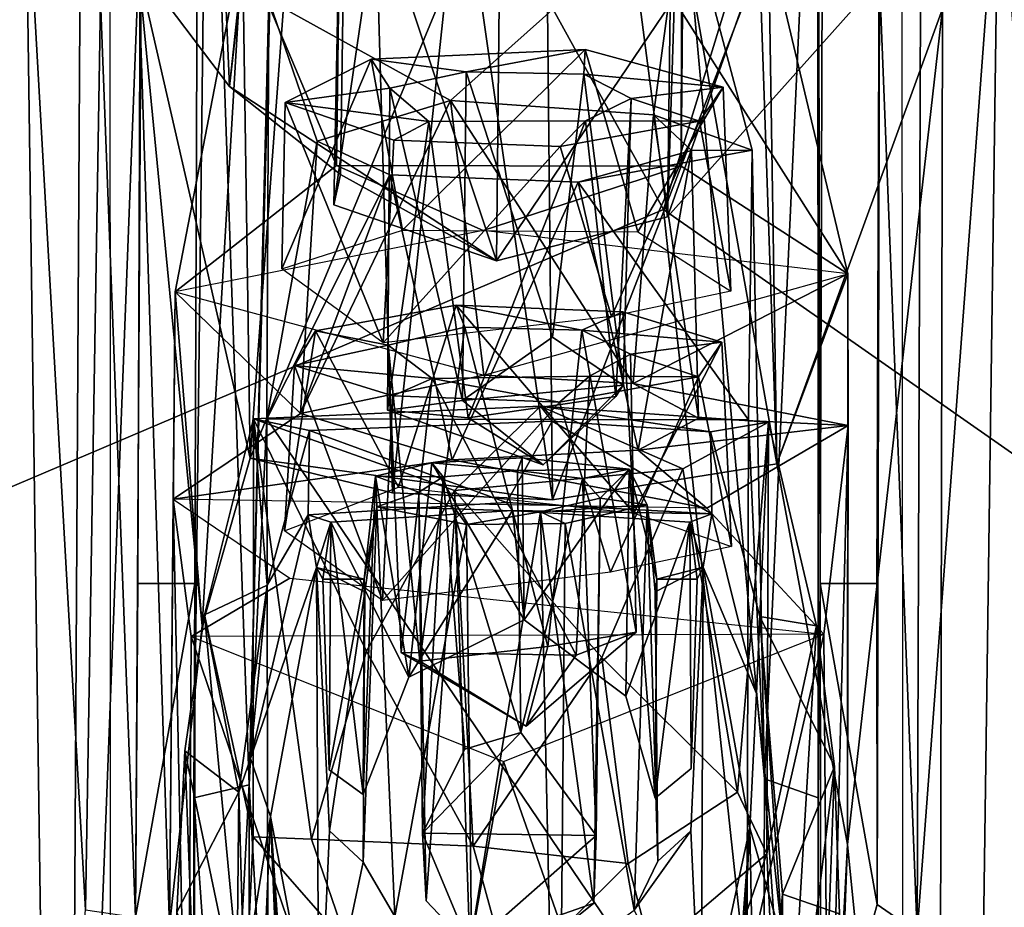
# Model space of a CAD drawing. Header units: millimetres. Extents: x -367 to 317, y -615 to 392.
# Tile 34 of 191: x -282 to -265, y -45 to -30. Entities that reach past the tile are written whole.
import ezdxf

# ---------------------------------------------------------------- set-up
doc = ezdxf.new("R2010")
doc.units = ezdxf.units.MM
doc.layers.add('Fbx_Root', color=7, linetype='Continuous', true_color=0x000000)
doc.styles.add('Default', font='arial.ttf')
doc.dimstyles.new('Default', dxfattribs={"dimscale": 10, "dimtxt": 2.5, "dimasz": 3, "dimexe": 1, "dimexo": 0.5, "dimgap": 0.8, "dimtad": 1, "dimtoh": 1, "dimzin": 1, "dimdsep": 46, "dimtxsty": 'Default', "dimcen": 2.5, "dimadec": 1, "dimazin": 1, "dimtfac": 1, "dimtdec": 4, "dimtix": 1, "dimtofl": 0, "dimtmove": 1, "dimatfit": 3, "dimfxl": 1, "dimtolj": 1, "dimtzin": 1, "dimarcsym": 0})

# ---------------------------------------------------------------- blocks, each defined once
blk = doc.blocks.new('*D1')
at = {"layer": 'Defpoints', "color": 0}
for p in [(-317.816, 295.28), (317.184, 295.28), (-317.816, -604.775)]:
    blk.add_point(p, dxfattribs=at)
at = {"layer": 'Fbx_Root', "color": 0, "lineweight": -2}
for p, q in [((-317.816, 290.28), (-317.816, -614.775)), ((317.184, 290.28), (317.184, -614.775)), ((287.184, -604.775), (-287.816, -604.775))]:
    blk.add_line(p, q, dxfattribs=at)
at = {"layer": 'Fbx_Root', "color": 0}
for points in [[(-287.816, -599.775), (-287.816, -609.775), (-317.816, -604.775)], [(287.184, -609.775), (287.184, -599.775), (317.184, -604.775)]]:
    blk.add_solid(points, dxfattribs=at)
at = {"layer": 'Fbx_Root', "color": 0, "insert": (-0.316, -584.012), "char_height": 25, "attachment_point": 5, "style": 'Default'}
blk.add_mtext('\\A1;635.00', dxfattribs=at)

msp = doc.modelspace()

# ---------------------------------------------------------------- linework, layer by layer
at = {"layer": 'Fbx_Root'}
for points in [[(-244.943, 35.581, 608.447), (-243.315, -31.935, 608.449), (-266.557, -9.866, 608.444)], [(-270.804, -32.994, 641.07), (-261.834, -3.74, 640.051), (-284.999, -7.241, 640.353)], [(-254.211, -44.598, 640.918), (-244.04, -33.945, 640.307), (-261.834, -3.74, 640.051), (-270.804, -32.994, 641.07)], [(-263.3, -4.5, 402.958), (-262.289, -53.635, 596.319), (-265.881, -60.666, 596.478), (-265.816, -29.409, 479.948)], [(-283.575, -4.573, 402.942), (-281.107, -8.858, 402.954), (-281.406, -60.584, 596.414), (-285.114, -53.224, 596.341)], [(-296.259, -43.822, 641.13), (-270.804, -32.994, 641.07), (-284.999, -7.241, 640.353), (-299.978, -9.584, 640.06)], [(-279.548, -7.821, 402.955), (-280.133, -28.707, 501.12), (-278.552, -30.796, 500.64)], [(-279.548, -7.821, 402.955), (-278.552, -30.796, 500.64), (-276.254, -10.801, 402.961)], [(-280.697, -8.558, 608.444), (-280.681, -57.875, 608.444), (-302.031, -95.329, 608.445)], [(-302.031, -95.329, 608.445), (-294.474, -33.462, 608.444), (-280.697, -8.558, 608.444)], [(-294.474, -33.462, 608.444), (-297.543, -27.756, 608.444), (-280.697, -8.558, 608.444)], [(-281.406, -60.584, 596.414), (-281.107, -8.858, 402.954), (-280.181, -28.723, 474.12)], [(-249.987, -27.613, 608.444), (-252.726, -32.888, 608.444), (-266.557, -9.866, 608.444)], [(-266.557, -9.866, 608.444), (-243.315, -31.935, 608.449), (-249.987, -27.613, 608.444)], [(-252.726, -32.888, 608.444), (-266.517, -55.511, 608.444), (-266.557, -9.866, 608.444)], [(-270.732, -33.127, 500.099), (-270.441, -10.59, 402.958), (-273.552, -11.426, 402.982)], [(-270.732, -33.127, 500.099), (-270.471, -25.068, 467.672), (-270.441, -10.59, 402.958)], [(-276.571, -32.366, 500.145), (-276.254, -10.801, 402.961), (-278.552, -30.796, 500.64)], [(-276.571, -32.366, 500.145), (-276.687, -32.912, 499.976), (-276.254, -10.801, 402.961)], [(-276.254, -10.801, 402.961), (-276.687, -32.912, 499.976), (-273.552, -11.426, 402.982)], [(-273.782, -33.911, 499.925), (-273.552, -11.426, 402.982), (-276.687, -32.912, 499.976)], [(-273.782, -33.911, 499.925), (-270.732, -33.127, 500.099), (-273.552, -11.426, 402.982)], [(-268.779, -37.537, 503.456), (-273.035, -13.507, 402.985), (-269.641, -12.428, 402.941)], [(-265.816, -29.409, 479.948), (-268.779, -37.537, 503.456), (-269.641, -12.428, 402.941)], [(-278.184, -37.439, 503.234), (-280.181, -28.723, 474.12), (-276.37, -12.837, 402.969)], [(-275.642, -38.054, 502.324), (-278.184, -37.439, 503.234), (-276.37, -12.837, 402.969)], [(-275.642, -38.054, 502.324), (-276.37, -12.837, 402.969), (-273.035, -13.507, 402.985)], [(-273.035, -13.507, 402.985), (-272.784, -38.184, 502.056), (-275.642, -38.054, 502.324)], [(-268.779, -37.537, 503.456), (-272.784, -38.184, 502.056), (-273.035, -13.507, 402.985)], [(-284.478, -45.992, 596.756), (-282.2, -26.562, 501.614), (-283.859, -21.782, 502.722)], [(-277.646, -22.32, 502.597), (-278.552, -30.796, 500.64), (-280.133, -28.707, 501.12)], [(-279.192, -43.508, 593.985), (-278.939, -22.287, 502.644), (-279.121, -25.292, 501.91), (-279.173, -39.677, 564.235)], [(-279.192, -43.508, 593.985), (-278.202, -43.276, 593.988), (-278.939, -22.287, 502.644)], [(-277.646, -22.32, 502.597), (-278.939, -22.287, 502.644), (-278.202, -43.276, 593.988)], [(-278.552, -30.796, 500.64), (-277.646, -22.32, 502.597), (-273.782, -33.911, 499.925)], [(-277.848, -29.248, 532.605), (-277.646, -22.32, 502.597), (-278.202, -43.276, 593.988)], [(-268.042, -22.322, 502.606), (-267.953, -25.292, 501.919), (-273.782, -33.911, 499.925), (-277.646, -22.32, 502.597)], [(-268.042, -22.322, 502.606), (-270.441, -27.326, 524.119), (-268.996, -43.165, 593.994)], [(-268.996, -43.165, 593.994), (-268.038, -43.509, 593.994), (-268.042, -22.322, 502.606)], [(-268.042, -22.322, 502.606), (-268.005, -39.677, 564.244), (-267.953, -25.292, 501.919)], [(-268.038, -43.509, 593.994), (-268.005, -39.677, 564.244), (-268.042, -22.322, 502.606)], [(-263.169, -47.178, 596.66), (-261.687, -41.536, 596.641), (-263.497, -22.691, 502.525), (-264.819, -26.439, 501.657)], [(-270.732, -33.127, 500.099), (-266.942, -28.88, 501.106), (-270.471, -25.068, 467.672)], [(-280.189, -39.677, 564.234), (-280.136, -25.292, 501.909), (-280.133, -28.707, 501.12), (-280.231, -45.64, 562.861)], [(-279.121, -25.292, 501.91), (-280.136, -25.292, 501.909), (-280.189, -39.677, 564.234), (-279.173, -39.677, 564.235)], [(-273.782, -33.911, 499.925), (-267.953, -25.292, 501.919), (-270.732, -33.127, 500.099)], [(-270.732, -33.127, 500.099), (-267.953, -25.292, 501.919), (-266.942, -28.88, 501.106)], [(-267.953, -25.292, 501.919), (-268.005, -39.677, 564.244), (-266.99, -39.677, 564.245), (-266.938, -25.292, 501.92)], [(-266.99, -39.677, 564.245), (-266.985, -45.415, 562.92), (-266.942, -28.88, 501.106), (-266.938, -25.292, 501.92)], [(-266.268, -45.905, 562.787), (-264.819, -26.439, 501.657), (-266.211, -29.256, 501.007)], [(-264.819, -26.439, 501.657), (-266.268, -45.905, 562.787), (-265.173, -52.399, 596.047)], [(-263.169, -47.178, 596.66), (-264.819, -26.439, 501.657), (-265.173, -52.399, 596.047)], [(-284.478, -45.992, 596.756), (-281.828, -52.956, 596.222), (-282.2, -26.562, 501.614)], [(-281.128, -45.511, 562.867), (-280.86, -29.255, 500.988), (-282.2, -26.562, 501.614)], [(-282.2, -26.562, 501.614), (-281.828, -52.956, 596.222), (-281.128, -45.511, 562.867)], [(-270.441, -27.326, 524.119), (-277.848, -29.248, 532.605), (-274.605, -31.048, 540.397)], [(-276.591, -27.299, 524.158), (-270.441, -27.326, 524.119), (-270.484, -32.219, 523.06), (-276.64, -32.208, 523.038)], [(-276.64, -32.208, 523.038), (-276.604, -29.453, 511.18), (-276.591, -27.299, 524.158)], [(-270.981, -31.303, 541.518), (-270.441, -27.326, 524.119), (-274.605, -31.048, 540.397)], [(-269.215, -31.933, 544.241), (-270.441, -27.326, 524.119), (-270.981, -31.303, 541.518)], [(-270.484, -32.219, 523.06), (-270.441, -27.326, 524.119), (-270.477, -29.462, 511.167)], [(-270.441, -27.326, 524.119), (-269.215, -31.933, 544.241), (-268.996, -43.165, 593.994)], [(-278.184, -37.439, 503.234), (-274.248, -27.942, 504.384), (-278.323, -28.226, 505.585)], [(-278.184, -37.439, 503.234), (-272.784, -38.184, 502.056), (-274.248, -27.942, 504.384)], [(-274.248, -27.942, 504.384), (-272.784, -38.184, 502.056), (-268.924, -28.167, 505.313)], [(-278.323, -28.226, 505.585), (-276.64, -32.208, 523.038), (-279.526, -34.462, 532.596)], [(-279.526, -34.462, 532.596), (-279.042, -40.432, 516.164), (-278.323, -28.226, 505.585)], [(-278.184, -37.439, 503.234), (-278.323, -28.226, 505.585), (-279.042, -40.432, 516.164)], [(-276.64, -32.208, 523.038), (-278.323, -28.226, 505.585), (-276.604, -29.453, 511.18)], [(-268.779, -37.537, 503.456), (-268.924, -28.167, 505.313), (-272.784, -38.184, 502.056)], [(-267.508, -34.141, 531.174), (-270.477, -29.462, 511.167), (-268.924, -28.167, 505.313)], [(-268.924, -28.167, 505.313), (-268.779, -37.537, 503.456), (-267.508, -34.141, 531.174)], [(-281.406, -60.584, 596.414), (-280.181, -28.723, 474.12), (-279.624, -45.799, 537.871)], [(-280.231, -45.64, 562.861), (-280.133, -28.707, 501.12), (-280.86, -29.255, 500.988)], [(-279.042, -40.432, 516.164), (-279.624, -45.799, 537.871), (-280.181, -28.723, 474.12)], [(-279.042, -40.432, 516.164), (-280.181, -28.723, 474.12), (-278.184, -37.439, 503.234)], [(-266.268, -45.905, 562.787), (-266.942, -28.88, 501.106), (-266.985, -45.415, 562.92)], [(-266.942, -28.88, 501.106), (-266.268, -45.905, 562.787), (-266.211, -29.256, 501.007)], [(-281.128, -45.511, 562.867), (-280.231, -45.64, 562.861), (-280.86, -29.255, 500.988)], [(-277.888, -36.734, 564.982), (-277.848, -29.248, 532.605), (-278.202, -43.276, 593.988)], [(-277.848, -29.248, 532.605), (-277.888, -36.734, 564.982), (-276.986, -31.774, 543.537)], [(-276.986, -31.774, 543.537), (-274.605, -31.048, 540.397), (-277.848, -29.248, 532.605)], [(-270.477, -29.462, 511.167), (-267.508, -34.141, 531.174), (-270.484, -32.219, 523.06)], [(-267.512, -44.342, 532.045), (-268.779, -37.537, 503.456), (-265.816, -29.409, 479.948)], [(-267.512, -44.342, 532.045), (-265.816, -29.409, 479.948), (-265.881, -60.666, 596.478)], [(-272.2, -30.137, 529.738), (-276.024, -30.309, 530.446), (-275.462, -33.361, 529.274)], [(-276.024, -30.309, 530.446), (-272.2, -30.137, 529.738), (-274.328, -30.531, 531.397)], [(-271.262, -33.392, 529.334), (-272.2, -30.137, 529.738), (-275.462, -33.361, 529.274)], [(-272.225, -30.577, 531.611), (-274.328, -30.531, 531.397), (-272.2, -30.137, 529.738)], [(-272.2, -30.137, 529.738), (-269.737, -30.805, 532.599), (-272.225, -30.577, 531.611)], [(-272.2, -30.137, 529.738), (-271.262, -33.392, 529.334), (-269.737, -30.805, 532.599)], [(-275.462, -33.361, 529.274), (-276.024, -30.309, 530.446), (-277.618, -34.051, 532.208)], [(-277.559, -31.082, 533.82), (-277.618, -34.051, 532.208), (-276.024, -30.309, 530.446)], [(-277.559, -31.082, 533.82), (-276.024, -30.309, 530.446), (-275.692, -30.825, 532.652)], [(-274.328, -30.531, 531.397), (-275.692, -30.825, 532.652), (-276.024, -30.309, 530.446)], [(-275.692, -30.825, 532.652), (-274.328, -30.531, 531.397), (-274.394, -36.405, 530.234)], [(-272.784, -35.275, 530.251), (-274.394, -36.405, 530.234), (-274.328, -30.531, 531.397)], [(-274.328, -30.531, 531.397), (-272.225, -30.577, 531.611), (-272.784, -35.275, 530.251)], [(-271.523, -36.132, 531.485), (-272.784, -35.275, 530.251), (-272.225, -30.577, 531.611)], [(-271.378, -31.012, 533.446), (-272.225, -30.577, 531.611), (-269.737, -30.805, 532.599)], [(-272.225, -30.577, 531.611), (-271.378, -31.012, 533.446), (-271.523, -36.132, 531.485)], [(-278.552, -30.796, 500.64), (-273.782, -33.911, 499.925), (-276.571, -32.366, 500.145)], [(-275.692, -30.825, 532.652), (-274.99, -31.423, 535.305), (-277.559, -31.082, 533.82)], [(-274.99, -31.423, 535.305), (-275.692, -30.825, 532.652), (-275.734, -36.579, 532.104)], [(-274.394, -36.405, 530.234), (-275.734, -36.579, 532.104), (-275.692, -30.825, 532.652)], [(-269.737, -30.805, 532.599), (-270.16, -31.417, 535.246), (-271.378, -31.012, 533.446)], [(-269.598, -34.451, 533.385), (-269.737, -30.805, 532.599), (-271.262, -33.392, 529.334)], [(-269.737, -30.805, 532.599), (-269.598, -34.451, 533.385), (-270.16, -31.417, 535.246)], [(-277.618, -34.051, 532.208), (-277.559, -31.082, 533.82), (-275.811, -35.375, 536.028)], [(-275.616, -31.754, 536.677), (-275.811, -35.375, 536.028), (-277.559, -31.082, 533.82)], [(-275.616, -31.754, 536.677), (-277.559, -31.082, 533.82), (-274.99, -31.423, 535.305)], [(-276.986, -31.774, 543.537), (-277.285, -36.637, 542.16), (-274.605, -31.048, 540.397)], [(-274.013, -35.953, 539.188), (-274.605, -31.048, 540.397), (-277.285, -36.637, 542.16)], [(-274.013, -35.953, 539.188), (-271.344, -36.103, 539.989), (-274.605, -31.048, 540.397)], [(-274.605, -31.048, 540.397), (-271.344, -36.103, 539.989), (-270.981, -31.303, 541.518)], [(-272.195, -31.408, 535.231), (-271.378, -31.012, 533.446), (-270.16, -31.417, 535.246)], [(-271.378, -31.012, 533.446), (-272.195, -31.408, 535.231), (-271.654, -36.334, 533.488)], [(-271.523, -36.132, 531.485), (-271.378, -31.012, 533.446), (-271.654, -36.334, 533.488)], [(-270.178, -36.72, 542.516), (-270.981, -31.303, 541.518), (-271.344, -36.103, 539.989)], [(-270.981, -31.303, 541.518), (-270.301, -31.937, 544.264), (-269.215, -31.933, 544.241)], [(-270.981, -31.303, 541.518), (-270.178, -36.72, 542.516), (-270.301, -31.937, 544.264)], [(-275.734, -36.579, 532.104), (-274.289, -36.718, 534.396), (-274.99, -31.423, 535.305)], [(-272.646, -31.868, 537.194), (-275.616, -31.754, 536.677), (-274.99, -31.423, 535.305), (-272.195, -31.408, 535.231)], [(-272.195, -31.408, 535.231), (-274.99, -31.423, 535.305), (-274.289, -36.718, 534.396)], [(-274.289, -36.718, 534.396), (-271.654, -36.334, 533.488), (-272.195, -31.408, 535.231)], [(-270.16, -31.417, 535.246), (-272.646, -31.868, 537.194), (-272.195, -31.408, 535.231)], [(-270.16, -31.417, 535.246), (-271.731, -34.906, 536.168), (-272.646, -31.868, 537.194)], [(-271.731, -34.906, 536.168), (-270.16, -31.417, 535.246), (-269.598, -34.451, 533.385)], [(-275.689, -32.377, 546.163), (-276.986, -31.774, 543.537), (-277.888, -36.734, 564.982)], [(-275.689, -32.377, 546.163), (-277.285, -36.637, 542.16), (-276.986, -31.774, 543.537)], [(-275.616, -31.754, 536.677), (-272.646, -31.868, 537.194), (-275.811, -35.375, 536.028)], [(-275.811, -35.375, 536.028), (-272.646, -31.868, 537.194), (-271.731, -34.906, 536.168)], [(-270.301, -31.937, 544.264), (-272.328, -32.503, 546.714), (-269.215, -31.933, 544.241)], [(-269.282, -36.755, 565.02), (-269.215, -31.933, 544.241), (-272.328, -32.503, 546.714)], [(-270.301, -31.937, 544.264), (-271.256, -37.292, 545.029), (-272.328, -32.503, 546.714)], [(-271.256, -37.292, 545.029), (-270.301, -31.937, 544.264), (-270.178, -36.72, 542.516)], [(-269.215, -31.933, 544.241), (-269.282, -36.755, 565.02), (-268.996, -43.165, 593.994)], [(-243.315, -31.935, 608.449), (-245.45, -95.254, 608.454), (-254.657, -99.874, 608.445), (-266.517, -55.511, 608.444)], [(-243.315, -31.935, 608.449), (-266.517, -55.511, 608.444), (-249.153, -36.741, 608.444)], [(-279.526, -34.462, 532.596), (-276.64, -32.208, 523.038), (-274.025, -33.368, 527.909)], [(-270.484, -32.219, 523.06), (-274.025, -33.368, 527.909), (-276.64, -32.208, 523.038)], [(-267.508, -34.141, 531.174), (-274.025, -33.368, 527.909), (-270.484, -32.219, 523.06)], [(-272.328, -32.503, 546.714), (-275.689, -32.377, 546.163), (-277.888, -36.734, 564.982), (-269.282, -36.755, 565.02)], [(-277.285, -36.637, 542.16), (-275.689, -32.377, 546.163), (-274.578, -37.467, 545.796)], [(-276.687, -32.912, 499.976), (-276.571, -32.366, 500.145), (-273.782, -33.911, 499.925)], [(-275.689, -32.377, 546.163), (-272.328, -32.503, 546.714), (-274.578, -37.467, 545.796)], [(-274.578, -37.467, 545.796), (-272.328, -32.503, 546.714), (-271.256, -37.292, 545.029)], [(-252.726, -32.888, 608.444), (-249.153, -36.741, 608.444), (-266.517, -55.511, 608.444)], [(-284.795, -63.176, 641.516), (-267.321, -65.395, 641.451), (-270.804, -32.994, 641.07), (-296.259, -43.822, 641.13)], [(-254.211, -44.598, 640.918), (-270.804, -32.994, 641.07), (-267.321, -65.395, 641.451)], [(-274.013, -35.953, 539.188), (-267.508, -34.141, 531.174), (-271.344, -36.103, 539.989)], [(-267.5, -36.856, 543.025), (-271.344, -36.103, 539.989), (-267.508, -34.141, 531.174)], [(-267.512, -44.342, 532.045), (-267.508, -34.141, 531.174), (-268.779, -37.537, 503.456)], [(-267.508, -34.141, 531.174), (-267.512, -44.342, 532.045), (-267.5, -36.856, 543.025)], [(-279.042, -40.432, 516.164), (-279.526, -34.462, 532.596), (-279.624, -45.799, 537.871)], [(-279.562, -38.171, 548.666), (-279.624, -45.799, 537.871), (-279.526, -34.462, 532.596)], [(-279.526, -34.462, 532.596), (-277.285, -36.637, 542.16), (-279.562, -38.171, 548.666)], [(-274.013, -35.953, 539.188), (-277.285, -36.637, 542.16), (-279.526, -34.462, 532.596)], [(-277.017, -35.162, 551.459), (-275.532, -37.954, 549.098), (-274.505, -34.701, 549.474)], [(-274.505, -34.701, 549.474), (-274.351, -35.099, 551.183), (-275.718, -35.418, 552.552), (-277.017, -35.162, 551.459)], [(-271.334, -38.421, 548.945), (-274.505, -34.701, 549.474), (-275.532, -37.954, 549.098)], [(-271.527, -34.825, 549.984), (-274.505, -34.701, 549.474), (-271.334, -38.421, 548.945)], [(-272.262, -35.147, 551.407), (-274.351, -35.099, 551.183), (-274.505, -34.701, 549.474)], [(-274.505, -34.701, 549.474), (-271.527, -34.825, 549.984), (-272.262, -35.147, 551.407)], [(-271.527, -34.825, 549.984), (-269.762, -35.367, 552.349), (-272.262, -35.147, 551.407)], [(-271.527, -34.825, 549.984), (-271.334, -38.421, 548.945), (-269.762, -35.367, 552.349)], [(-275.532, -37.954, 549.098), (-277.017, -35.162, 551.459), (-277.569, -38.738, 551.968)], [(-277.392, -35.779, 554.122), (-277.569, -38.738, 551.968), (-277.017, -35.162, 551.459)], [(-277.392, -35.779, 554.122), (-277.017, -35.162, 551.459), (-275.718, -35.418, 552.552)], [(-275.718, -35.418, 552.552), (-274.351, -35.099, 551.183), (-275.153, -41.062, 550.45)], [(-272.865, -40.804, 549.998), (-275.153, -41.062, 550.45), (-274.351, -35.099, 551.183)], [(-274.351, -35.099, 551.183), (-272.262, -35.147, 551.407), (-272.865, -40.804, 549.998)], [(-271.288, -40.549, 551.682), (-272.865, -40.804, 549.998), (-272.262, -35.147, 551.407)], [(-271.388, -35.578, 553.226), (-272.262, -35.147, 551.407), (-269.762, -35.367, 552.349)], [(-272.262, -35.147, 551.407), (-271.388, -35.578, 553.226), (-271.288, -40.549, 551.682)], [(-274.394, -36.405, 530.234), (-272.784, -35.275, 530.251), (-271.523, -36.132, 531.485)], [(-275.718, -35.418, 552.552), (-274.935, -36.016, 555.18), (-277.392, -35.779, 554.122)], [(-274.935, -36.016, 555.18), (-275.718, -35.418, 552.552), (-275.484, -40.911, 553.462)], [(-275.153, -41.062, 550.45), (-275.484, -40.911, 553.462), (-275.718, -35.418, 552.552)], [(-269.762, -35.367, 552.349), (-270.177, -35.985, 555.031), (-271.388, -35.578, 553.226)], [(-269.586, -39.016, 553.094), (-269.762, -35.367, 552.349), (-271.334, -38.421, 548.945)], [(-269.762, -35.367, 552.349), (-269.586, -39.016, 553.094), (-270.177, -35.985, 555.031)], [(-271.288, -40.549, 551.682), (-271.388, -35.578, 553.226), (-272.122, -35.971, 554.975), (-272.359, -40.96, 554.039)], [(-272.122, -35.971, 554.975), (-271.388, -35.578, 553.226), (-270.177, -35.985, 555.031)], [(-277.569, -38.738, 551.968), (-277.392, -35.779, 554.122), (-275.823, -39.978, 555.81)], [(-275.633, -36.322, 556.462), (-275.823, -39.978, 555.81), (-277.392, -35.779, 554.122)], [(-275.633, -36.322, 556.462), (-277.392, -35.779, 554.122), (-274.935, -36.016, 555.18)], [(-272.66, -36.437, 556.978), (-275.633, -36.322, 556.462), (-274.935, -36.016, 555.18)], [(-275.484, -40.911, 553.462), (-272.359, -40.96, 554.039), (-274.935, -36.016, 555.18)], [(-274.935, -36.016, 555.18), (-272.122, -35.971, 554.975), (-272.66, -36.437, 556.978)], [(-272.122, -35.971, 554.975), (-274.935, -36.016, 555.18), (-272.359, -40.96, 554.039)], [(-270.177, -35.985, 555.031), (-272.66, -36.437, 556.978), (-272.122, -35.971, 554.975)], [(-270.177, -35.985, 555.031), (-271.748, -39.473, 555.953), (-272.66, -36.437, 556.978)], [(-271.748, -39.473, 555.953), (-270.177, -35.985, 555.031), (-269.586, -39.016, 553.094)], [(-274.394, -36.405, 530.234), (-271.523, -36.132, 531.485), (-272.951, -37.556, 532.619)], [(-271.654, -36.334, 533.488), (-272.951, -37.556, 532.619), (-271.523, -36.132, 531.485)], [(-271.344, -36.103, 539.989), (-267.5, -36.856, 543.025), (-270.178, -36.72, 542.516)], [(-275.633, -36.322, 556.462), (-272.66, -36.437, 556.978), (-275.823, -39.978, 555.81)], [(-272.951, -37.556, 532.619), (-275.734, -36.579, 532.104), (-274.394, -36.405, 530.234)], [(-274.289, -36.718, 534.396), (-272.951, -37.556, 532.619), (-271.654, -36.334, 533.488)], [(-278.124, -36.734, 503.45), (-273, -36.509, 502.551), (-274.536, -38.017, 502.292)], [(-278.124, -36.734, 503.45), (-277.126, -36.944, 504.353), (-272.791, -36.774, 503.646), (-273, -36.509, 502.551)], [(-275.823, -39.978, 555.81), (-272.66, -36.437, 556.978), (-271.748, -39.473, 555.953)], [(-275.734, -36.579, 532.104), (-272.951, -37.556, 532.619), (-274.289, -36.718, 534.396)], [(-270.453, -37.627, 502.764), (-274.536, -38.017, 502.292), (-273, -36.509, 502.551)], [(-273, -36.509, 502.551), (-269.961, -36.964, 504.477), (-268.926, -36.793, 503.739)], [(-269.961, -36.964, 504.477), (-273, -36.509, 502.551), (-272.791, -36.774, 503.646)], [(-270.453, -37.627, 502.764), (-273, -36.509, 502.551), (-268.926, -36.793, 503.739)], [(-274.578, -37.467, 545.796), (-279.562, -38.171, 548.666), (-277.285, -36.637, 542.16)], [(-278.997, -40.236, 518.637), (-277.878, -39.705, 516.339), (-278.124, -36.734, 503.45)], [(-278.124, -36.734, 503.45), (-278.129, -44.202, 505.997), (-278.997, -40.236, 518.637)], [(-277.865, -49.342, 562.159), (-277.888, -36.734, 564.982), (-278.202, -43.276, 593.988)], [(-278.124, -36.734, 503.45), (-277.089, -44.246, 504.892), (-278.129, -44.202, 505.997)], [(-274.536, -38.017, 502.292), (-276.105, -40.885, 503.462), (-278.124, -36.734, 503.45)], [(-278.124, -36.734, 503.45), (-276.105, -40.885, 503.462), (-277.089, -44.246, 504.892)], [(-277.126, -36.944, 504.353), (-278.124, -36.734, 503.45), (-277.878, -39.705, 516.339)], [(-277.888, -36.734, 564.982), (-277.865, -49.342, 562.159), (-269.319, -49.385, 562.07)], [(-277.888, -36.734, 564.982), (-269.319, -49.385, 562.07), (-269.282, -36.755, 565.02)], [(-270.178, -36.72, 542.516), (-267.5, -36.856, 543.025), (-271.256, -37.292, 545.029)], [(-269.046, -57.58, 594.046), (-268.996, -43.165, 593.994), (-269.282, -36.755, 565.02), (-269.319, -49.385, 562.07)], [(-272.791, -36.774, 503.646), (-277.126, -36.944, 504.353), (-273.603, -38.227, 503.255)], [(-273.603, -38.227, 503.255), (-269.935, -38.431, 504.083), (-272.791, -36.774, 503.646)], [(-272.791, -36.774, 503.646), (-269.935, -38.431, 504.083), (-269.961, -36.964, 504.477)], [(-270.03, -38.332, 549.384), (-271.256, -37.292, 545.029), (-267.5, -36.856, 543.025)], [(-270.453, -37.627, 502.764), (-268.926, -36.793, 503.739), (-269.479, -43.407, 504.922)], [(-270.03, -38.332, 549.384), (-267.5, -36.856, 543.025), (-267.94, -40.581, 559.102)], [(-269.081, -40.268, 518.786), (-268.926, -36.793, 503.739), (-269.961, -36.964, 504.477)], [(-268.954, -44.508, 506.181), (-269.479, -43.407, 504.922), (-268.926, -36.793, 503.739)], [(-268.926, -36.793, 503.739), (-269.081, -40.268, 518.786), (-268.066, -40.433, 519.501)], [(-268.926, -36.793, 503.739), (-268.066, -40.433, 519.501), (-268.954, -44.508, 506.181)], [(-267.94, -40.581, 559.102), (-267.5, -36.856, 543.025), (-267.852, -50.774, 556.329)], [(-267.512, -44.342, 532.045), (-267.852, -50.774, 556.329), (-267.5, -36.856, 543.025)], [(-277.878, -39.705, 516.339), (-277.151, -38.45, 504.133), (-277.126, -36.944, 504.353)], [(-273.603, -38.227, 503.255), (-277.126, -36.944, 504.353), (-277.151, -38.45, 504.133)], [(-269.081, -40.268, 518.786), (-269.961, -36.964, 504.477), (-269.935, -38.431, 504.083), (-269.14, -41.643, 517.971)], [(-275.642, -38.054, 502.324), (-272.784, -38.184, 502.056), (-278.184, -37.439, 503.234)], [(-274.941, -37.52, 505.522), (-273.327, -37.429, 505.131), (-273.289, -40.326, 504.378)], [(-273.327, -37.429, 505.131), (-274.941, -37.52, 505.522), (-273.408, -37.658, 506.086)], [(-271.256, -37.292, 545.029), (-270.03, -38.332, 549.384), (-274.578, -37.467, 545.796)], [(-271.413, -37.635, 506.049), (-273.327, -37.429, 505.131), (-273.408, -37.658, 506.086)], [(-273.327, -37.429, 505.131), (-271.413, -37.635, 506.049), (-273.289, -40.326, 504.378)], [(-279.562, -38.171, 548.666), (-274.578, -37.467, 545.796), (-270.03, -38.332, 549.384)], [(-275.945, -37.761, 506.578), (-274.941, -37.52, 505.522), (-275.35, -41.349, 504.941)], [(-274.941, -37.52, 505.522), (-275.945, -37.761, 506.578), (-274.737, -37.768, 506.611)], [(-273.289, -40.326, 504.378), (-275.35, -41.349, 504.941), (-274.941, -37.52, 505.522)], [(-274.737, -37.768, 506.611), (-273.408, -37.658, 506.086), (-274.941, -37.52, 505.522)], [(-271.905, -41.001, 503.238), (-274.536, -38.017, 502.292), (-270.453, -37.627, 502.764)], [(-273.408, -37.658, 506.086), (-272.247, -37.8, 506.751), (-271.413, -37.635, 506.049)], [(-271.475, -41.692, 505.151), (-273.289, -40.326, 504.378), (-271.413, -37.635, 506.049)], [(-272.247, -37.8, 506.751), (-271.93, -38.151, 508.221), (-271.413, -37.635, 506.049)], [(-271.092, -38.272, 508.849), (-271.413, -37.635, 506.049), (-271.93, -38.151, 508.221)], [(-271.905, -41.001, 503.238), (-270.453, -37.627, 502.764), (-269.479, -43.407, 504.922)], [(-271.475, -41.692, 505.151), (-271.413, -37.635, 506.049), (-270.952, -43.511, 505.962)], [(-271.413, -37.635, 506.049), (-271.092, -38.272, 508.849), (-270.923, -39.601, 506.87)], [(-270.923, -39.601, 506.87), (-270.952, -43.511, 505.962), (-271.413, -37.635, 506.049)], [(-275.35, -41.349, 504.941), (-276.164, -43.45, 505.951), (-275.945, -37.761, 506.578)], [(-275.945, -37.761, 506.578), (-276.164, -43.45, 505.951), (-276.149, -39.601, 506.865)], [(-275.921, -38.309, 508.991), (-275.945, -37.761, 506.578), (-276.149, -39.601, 506.865)], [(-275.945, -37.761, 506.578), (-275.921, -38.309, 508.991), (-275.17, -38.042, 507.759)], [(-275.17, -38.042, 507.759), (-274.737, -37.768, 506.611), (-275.945, -37.761, 506.578)], [(-275.17, -38.042, 507.759), (-275.105, -44.139, 505.771), (-274.737, -37.768, 506.611)], [(-274.349, -42.635, 505.199), (-274.737, -37.768, 506.611), (-275.105, -44.139, 505.771)], [(-274.737, -37.768, 506.611), (-273.352, -42.337, 505.029), (-273.408, -37.658, 506.086)], [(-273.352, -42.337, 505.029), (-274.737, -37.768, 506.611), (-274.349, -42.635, 505.199)], [(-273.408, -37.658, 506.086), (-273.352, -42.337, 505.029), (-272.247, -37.8, 506.751)], [(-272.006, -44.178, 505.663), (-272.247, -37.8, 506.751), (-273.352, -42.337, 505.029)], [(-272.247, -37.8, 506.751), (-272.006, -44.178, 505.663), (-271.93, -38.151, 508.221)], [(-274.202, -44.371, 504.228), (-276.105, -40.885, 503.462), (-274.536, -38.017, 502.292)], [(-274.52, -38.34, 509.092), (-275.17, -38.042, 507.759), (-275.921, -38.309, 508.991)], [(-275.17, -38.042, 507.759), (-275.038, -45.347, 506.81), (-275.105, -44.139, 505.771)], [(-275.038, -45.347, 506.81), (-275.17, -38.042, 507.759), (-274.52, -38.34, 509.092)], [(-274.202, -44.371, 504.228), (-274.536, -38.017, 502.292), (-271.905, -41.001, 503.238)], [(-271.93, -38.151, 508.221), (-272.996, -38.398, 509.321), (-271.092, -38.272, 508.849)], [(-271.93, -38.151, 508.221), (-272.043, -45.388, 506.76), (-272.996, -38.398, 509.321)], [(-272.006, -44.178, 505.663), (-272.043, -45.388, 506.76), (-271.93, -38.151, 508.221)], [(-279.624, -45.799, 537.871), (-279.562, -38.171, 548.666), (-279.3, -50.79, 556.337)], [(-279.562, -38.171, 548.666), (-277.476, -39.583, 554.804), (-279.238, -40.626, 559.215)], [(-279.238, -40.626, 559.215), (-279.3, -50.79, 556.337), (-279.562, -38.171, 548.666)], [(-277.151, -38.45, 504.133), (-276.746, -38.583, 504.694), (-273.498, -38.373, 503.761), (-273.603, -38.227, 503.255)], [(-276.133, -39.828, 507.85), (-276.165, -44.655, 506.762), (-275.921, -38.309, 508.991)], [(-275.921, -38.309, 508.991), (-276.165, -44.655, 506.762), (-275.599, -45.628, 507.759)], [(-276.149, -39.601, 506.865), (-276.133, -39.828, 507.85), (-275.921, -38.309, 508.991)], [(-274.317, -38.622, 510.292), (-275.921, -38.309, 508.991), (-275.599, -45.628, 507.759)], [(-275.921, -38.309, 508.991), (-274.317, -38.622, 510.292), (-274.52, -38.34, 509.092)], [(-274.259, -46.168, 507.379), (-275.038, -45.347, 506.81), (-274.52, -38.34, 509.092)], [(-272.996, -38.398, 509.321), (-274.52, -38.34, 509.092), (-274.317, -38.622, 510.292)], [(-272.996, -38.398, 509.321), (-274.259, -46.168, 507.379), (-274.52, -38.34, 509.092)], [(-269.935, -38.431, 504.083), (-273.603, -38.227, 503.255), (-273.498, -38.373, 503.761)], [(-272.56, -38.604, 510.196), (-271.092, -38.272, 508.849), (-272.996, -38.398, 509.321)], [(-271.092, -38.272, 508.849), (-272.56, -38.604, 510.196), (-271.325, -45.515, 507.607)], [(-270.901, -44.641, 506.761), (-271.092, -38.272, 508.849), (-271.325, -45.515, 507.607)], [(-270.952, -39.828, 507.854), (-270.923, -39.601, 506.87), (-271.092, -38.272, 508.849)], [(-270.952, -39.828, 507.854), (-271.092, -38.272, 508.849), (-270.901, -44.641, 506.761)], [(-277.151, -38.45, 504.133), (-277.878, -39.705, 516.339), (-278.179, -42.806, 523.01)], [(-277.151, -38.45, 504.133), (-278.179, -42.806, 523.01), (-276.999, -39.39, 507.959)], [(-276.999, -39.39, 507.959), (-276.746, -38.583, 504.694), (-277.151, -38.45, 504.133)], [(-275.35, -41.349, 504.941), (-273.498, -38.373, 503.761), (-276.746, -38.583, 504.694)], [(-273.498, -38.373, 503.761), (-275.35, -41.349, 504.941), (-273.289, -40.326, 504.378)], [(-274.317, -38.622, 510.292), (-272.56, -38.604, 510.196), (-272.996, -38.398, 509.321)], [(-272.996, -38.398, 509.321), (-272.83, -46.022, 507.456), (-274.259, -46.168, 507.379)], [(-273.498, -38.373, 503.761), (-270.333, -38.581, 504.688), (-269.935, -38.431, 504.083)], [(-271.475, -41.692, 505.151), (-270.333, -38.581, 504.688), (-273.498, -38.373, 503.761), (-273.289, -40.326, 504.378)], [(-272.043, -45.388, 506.76), (-272.83, -46.022, 507.456), (-272.996, -38.398, 509.321)], [(-270.333, -38.581, 504.688), (-270.09, -39.386, 507.959), (-269.935, -38.431, 504.083)], [(-269.14, -41.643, 517.971), (-269.935, -38.431, 504.083), (-270.09, -39.386, 507.959)], [(-276.746, -38.583, 504.694), (-276.999, -39.39, 507.959), (-276.885, -39.599, 506.86)], [(-276.746, -38.583, 504.694), (-276.885, -39.599, 506.86), (-276.774, -43.005, 506.073)], [(-276.774, -43.005, 506.073), (-276.164, -43.45, 505.951), (-276.746, -38.583, 504.694)], [(-276.164, -43.45, 505.951), (-275.35, -41.349, 504.941), (-276.746, -38.583, 504.694)], [(-275.599, -45.628, 507.759), (-274.227, -46.529, 508.45), (-274.317, -38.622, 510.292)], [(-274.317, -38.622, 510.292), (-274.227, -46.529, 508.45), (-272.628, -46.453, 508.395), (-272.56, -38.604, 510.196)], [(-271.325, -45.515, 507.607), (-272.56, -38.604, 510.196), (-272.628, -46.453, 508.395)], [(-271.475, -41.692, 505.151), (-270.952, -43.511, 505.962), (-270.333, -38.581, 504.688)], [(-270.307, -42.984, 506.084), (-270.333, -38.581, 504.688), (-270.952, -43.511, 505.962)], [(-270.197, -39.599, 506.866), (-270.333, -38.581, 504.688), (-270.307, -42.984, 506.084)], [(-270.333, -38.581, 504.688), (-270.197, -39.599, 506.866), (-270.09, -39.386, 507.959)], [(-277.823, -43.84, 527.558), (-276.999, -39.39, 507.959), (-278.179, -42.806, 523.01)], [(-276.959, -48.389, 515.524), (-276.999, -39.39, 507.959), (-277.823, -43.84, 527.558)], [(-276.999, -39.39, 507.959), (-276.959, -48.389, 515.524), (-276.77, -44.095, 506.865)], [(-276.999, -39.39, 507.959), (-276.77, -44.095, 506.865), (-276.133, -39.828, 507.85)], [(-276.133, -39.828, 507.85), (-276.149, -39.601, 506.865), (-276.999, -39.39, 507.959)], [(-276.999, -39.39, 507.959), (-276.149, -39.601, 506.865), (-276.885, -39.599, 506.86)], [(-270.09, -39.386, 507.959), (-270.923, -39.601, 506.87), (-270.952, -39.828, 507.854)], [(-270.09, -39.386, 507.959), (-270.952, -39.828, 507.854), (-270.901, -44.641, 506.761), (-270.31, -44.096, 506.873)], [(-270.197, -39.599, 506.866), (-270.923, -39.601, 506.87), (-270.09, -39.386, 507.959)], [(-270.31, -44.096, 506.873), (-270.13, -48.063, 515.107), (-270.09, -39.386, 507.959)], [(-270.13, -48.063, 515.107), (-269.258, -44.041, 528.419), (-270.09, -39.386, 507.959)], [(-270.09, -39.386, 507.959), (-269.258, -44.041, 528.419), (-269.14, -41.643, 517.971)], [(-280.189, -39.677, 564.234), (-280.231, -45.64, 562.861), (-279.173, -39.677, 564.235)], [(-280.231, -45.64, 562.861), (-279.178, -48.948, 562.096), (-279.173, -39.677, 564.235)], [(-267.94, -40.581, 559.102), (-279.238, -40.626, 559.215), (-277.476, -39.583, 554.804)], [(-279.209, -57.539, 594.043), (-279.192, -43.508, 593.985), (-279.173, -39.677, 564.235), (-279.178, -48.948, 562.096)], [(-277.878, -39.705, 516.339), (-278.997, -40.236, 518.637), (-278.384, -43.405, 532.37)], [(-278.384, -43.405, 532.37), (-278.179, -42.806, 523.01), (-277.878, -39.705, 516.339)], [(-276.774, -43.005, 506.073), (-276.885, -39.599, 506.86), (-276.149, -39.601, 506.865)], [(-276.149, -39.601, 506.865), (-276.164, -43.45, 505.951), (-276.774, -43.005, 506.073)], [(-270.197, -39.599, 506.866), (-270.307, -42.984, 506.084), (-270.952, -43.511, 505.962), (-270.923, -39.601, 506.87)], [(-268.005, -39.677, 564.244), (-268.038, -43.509, 593.994), (-268.018, -57.511, 594.05), (-267.99, -49.001, 562.094)], [(-266.985, -45.415, 562.92), (-266.99, -39.677, 564.245), (-268.005, -39.677, 564.244)], [(-268.005, -39.677, 564.244), (-267.99, -49.001, 562.094), (-266.985, -45.415, 562.92)], [(-276.165, -44.655, 506.762), (-276.133, -39.828, 507.85), (-276.77, -44.095, 506.865)], [(-279.353, -42.667, 529.154), (-278.384, -43.405, 532.37), (-278.997, -40.236, 518.637)], [(-278.997, -40.236, 518.637), (-278.298, -47.701, 512.913), (-279.353, -42.667, 529.154)], [(-278.129, -44.202, 505.997), (-278.298, -47.701, 512.913), (-278.997, -40.236, 518.637)], [(-268.672, -46.101, 537.293), (-269.081, -40.268, 518.786), (-269.14, -41.643, 517.971)], [(-268.066, -40.433, 519.501), (-269.081, -40.268, 518.786), (-267.749, -42.948, 530.384)], [(-268.675, -45.226, 540.264), (-267.749, -42.948, 530.384), (-269.081, -40.268, 518.786)], [(-269.081, -40.268, 518.786), (-268.672, -46.101, 537.293), (-268.675, -45.226, 540.264)], [(-268.066, -40.433, 519.501), (-268.672, -50.484, 519.157), (-268.954, -44.508, 506.181)], [(-268.066, -40.433, 519.501), (-267.749, -42.948, 530.384), (-268.672, -50.484, 519.157)], [(-279.238, -40.626, 559.215), (-275.326, -52.119, 558.188), (-279.3, -50.79, 556.337)], [(-279.238, -40.626, 559.215), (-273.659, -42.86, 560.393), (-275.326, -52.119, 558.188)], [(-270.509, -51.845, 557.842), (-273.659, -42.86, 560.393), (-267.94, -40.581, 559.102)], [(-273.253, -42.227, 552.706), (-271.288, -40.549, 551.682), (-272.359, -40.96, 554.039)], [(-271.288, -40.549, 551.682), (-273.253, -42.227, 552.706), (-272.865, -40.804, 549.998)], [(-267.852, -50.774, 556.329), (-270.509, -51.845, 557.842), (-267.94, -40.581, 559.102)], [(-274.202, -44.371, 504.228), (-277.089, -44.246, 504.892), (-276.105, -40.885, 503.462)], [(-275.484, -40.911, 553.462), (-273.253, -42.227, 552.706), (-272.359, -40.96, 554.039)], [(-275.153, -41.062, 550.45), (-273.253, -42.227, 552.706), (-275.484, -40.911, 553.462)], [(-275.153, -41.062, 550.45), (-272.865, -40.804, 549.998), (-273.253, -42.227, 552.706)], [(-274.202, -44.371, 504.228), (-271.905, -41.001, 503.238), (-271.431, -44.678, 504.583)], [(-271.905, -41.001, 503.238), (-269.479, -43.407, 504.922), (-271.431, -44.678, 504.583)], [(-268.672, -46.101, 537.293), (-269.14, -41.643, 517.971), (-269.258, -44.041, 528.419)], [(-275.105, -44.139, 505.771), (-273.352, -42.337, 505.029), (-274.349, -42.635, 505.199)], [(-275.105, -44.139, 505.771), (-272.006, -44.178, 505.663), (-273.352, -42.337, 505.029)], [(-279.494, -45.547, 541.636), (-278.384, -43.405, 532.37), (-279.353, -42.667, 529.154)], [(-279.353, -42.667, 529.154), (-278.805, -57.17, 538.028), (-279.494, -45.547, 541.636)], [(-278.805, -57.17, 538.028), (-279.353, -42.667, 529.154), (-278.298, -47.701, 512.913)], [(-278.179, -42.806, 523.01), (-278.384, -43.405, 532.37), (-278.426, -47.601, 543.78)], [(-278.179, -42.806, 523.01), (-278.426, -47.601, 543.78), (-277.823, -43.84, 527.558)], [(-273.659, -42.86, 560.393), (-270.509, -51.845, 557.842), (-275.326, -52.119, 558.188)], [(-267.749, -42.948, 530.384), (-268.675, -45.226, 540.264), (-267.656, -45.582, 541.803)], [(-268.289, -58.124, 541.27), (-268.672, -50.484, 519.157), (-267.749, -42.948, 530.384)], [(-267.749, -42.948, 530.384), (-267.656, -45.582, 541.803), (-268.289, -58.124, 541.27)], [(-268.018, -57.511, 594.05), (-268.996, -43.165, 593.994), (-269.046, -57.58, 594.046)], [(-268.038, -43.509, 593.994), (-268.996, -43.165, 593.994), (-268.018, -57.511, 594.05)], [(-278.384, -43.405, 532.37), (-279.494, -45.547, 541.636), (-278.233, -48.938, 556.337)], [(-278.197, -57.622, 594.286), (-278.202, -43.276, 593.988), (-279.192, -43.508, 593.985)], [(-278.233, -48.938, 556.337), (-278.426, -47.601, 543.78), (-278.384, -43.405, 532.37)], [(-278.202, -43.276, 593.988), (-278.197, -57.622, 594.286), (-277.865, -49.342, 562.159)], [(-269.479, -43.407, 504.922), (-268.954, -44.508, 506.181), (-271.023, -46.264, 505.998), (-271.431, -44.678, 504.583)], [(-279.209, -57.539, 594.043), (-278.197, -57.622, 594.286), (-279.192, -43.508, 593.985)], [(-277.994, -47.853, 544.85), (-277.823, -43.84, 527.558), (-278.426, -47.601, 543.78)], [(-277.823, -43.84, 527.558), (-277.994, -47.853, 544.85), (-277.554, -58.949, 546.776), (-277.346, -55.463, 534.678)], [(-277.199, -52.969, 527.322), (-276.959, -48.389, 515.524), (-277.823, -43.84, 527.558)], [(-277.576, -48.876, 530.356), (-277.531, -48.421, 528.372), (-277.823, -43.84, 527.558)], [(-277.199, -52.969, 527.322), (-277.823, -43.84, 527.558), (-277.531, -48.421, 528.372)], [(-277.576, -48.876, 530.356), (-277.823, -43.84, 527.558), (-277.346, -55.463, 534.678)], [(-276.165, -44.655, 506.762), (-276.77, -44.095, 506.865), (-276.959, -48.389, 515.524)], [(-274.259, -46.168, 507.379), (-275.105, -44.139, 505.771), (-275.038, -45.347, 506.81)], [(-275.105, -44.139, 505.771), (-274.259, -46.168, 507.379), (-272.006, -44.178, 505.663)], [(-270.901, -44.641, 506.761), (-271.325, -45.515, 507.607), (-270.31, -44.096, 506.873)], [(-271.325, -45.515, 507.607), (-270.13, -48.063, 515.107), (-270.31, -44.096, 506.873)], [(-269.917, -52.96, 527.33), (-269.258, -44.041, 528.419), (-270.13, -48.063, 515.107)], [(-269.917, -52.96, 527.33), (-269.588, -48.421, 528.378), (-269.258, -44.041, 528.419)], [(-269.514, -48.808, 530.383), (-269.258, -44.041, 528.419), (-269.588, -48.421, 528.378)], [(-269.258, -44.041, 528.419), (-269.514, -48.808, 530.383), (-269.326, -52.991, 548.162), (-269.173, -48.404, 547.256)], [(-269.258, -44.041, 528.419), (-269.173, -48.404, 547.256), (-268.672, -46.101, 537.293)], [(-276.44, -46.142, 506.086), (-278.298, -47.701, 512.913), (-278.129, -44.202, 505.997)], [(-277.089, -44.246, 504.892), (-276.44, -46.142, 506.086), (-278.129, -44.202, 505.997)], [(-273.538, -46.779, 505.637), (-276.44, -46.142, 506.086), (-277.089, -44.246, 504.892), (-274.202, -44.371, 504.228)], [(-272.006, -44.178, 505.663), (-274.259, -46.168, 507.379), (-272.043, -45.388, 506.76)], [(-274.202, -44.371, 504.228), (-271.431, -44.678, 504.583), (-273.538, -46.779, 505.637)], [(-265.881, -60.666, 596.478), (-268.143, -61.182, 595.833), (-267.512, -44.342, 532.045)], [(-268.143, -61.182, 595.833), (-267.852, -50.774, 556.329), (-267.512, -44.342, 532.045)], [(-275.599, -45.628, 507.759), (-276.165, -44.655, 506.762), (-276.959, -48.389, 515.524)], [(-271.023, -46.264, 505.998), (-268.954, -44.508, 506.181), (-270.351, -48.511, 511.33)], [(-270.351, -48.511, 511.33), (-268.954, -44.508, 506.181), (-268.672, -50.484, 519.157)], [(-244.036, -84.641, 640.954), (-254.211, -44.598, 640.918), (-267.321, -65.395, 641.451)], [(-273.538, -46.779, 505.637), (-271.431, -44.678, 504.583), (-271.023, -46.264, 505.998)], [(-269.03, -49.008, 556.629), (-267.656, -45.582, 541.803), (-268.675, -45.226, 540.264)], [(-268.675, -45.226, 540.264), (-268.978, -50.418, 556.008), (-269.03, -49.008, 556.629)], [(-268.978, -50.418, 556.008), (-268.675, -45.226, 540.264), (-268.672, -46.101, 537.293)], [(-274.259, -46.168, 507.379), (-272.83, -46.022, 507.456), (-272.043, -45.388, 506.76)], [(-266.268, -45.905, 562.787), (-266.985, -45.415, 562.92), (-267.99, -49.001, 562.094)]]:
    msp.add_3dface(points, dxfattribs=at)

# ---------------------------------------------------------------- dimensions: what is measured, and where the dimension line sits
dim = msp.add_linear_dim(base=(-317.816, -604.775), p1=(317.184, 295.28), p2=(-317.816, 295.28), angle=180, dimstyle='Default', override={"dimscale": 10, "dimtxt": 2.5, "dimasz": 3, "dimexe": 1, "dimexo": 0.5, "dimgap": 0.8, "dimtad": 1, "dimtih": 0, "dimtoh": 0, "dimdec": 2, "dimlfac": 1, "dimzin": 1, "dimtxsty": 'Default', "dimsah": 0, "dimcen": 2.5, "dimadec": 1, "dimazin": 1, "dimtix": 0, "dimtmove": 0, "dimtzin": 1}, dxfattribs=at)
dim.commit()
dim.dimension.update_dxf_attribs({"geometry": '*D1', "text_midpoint": (-0.316, -584.012)})

doc.saveas('drawing.dxf')
